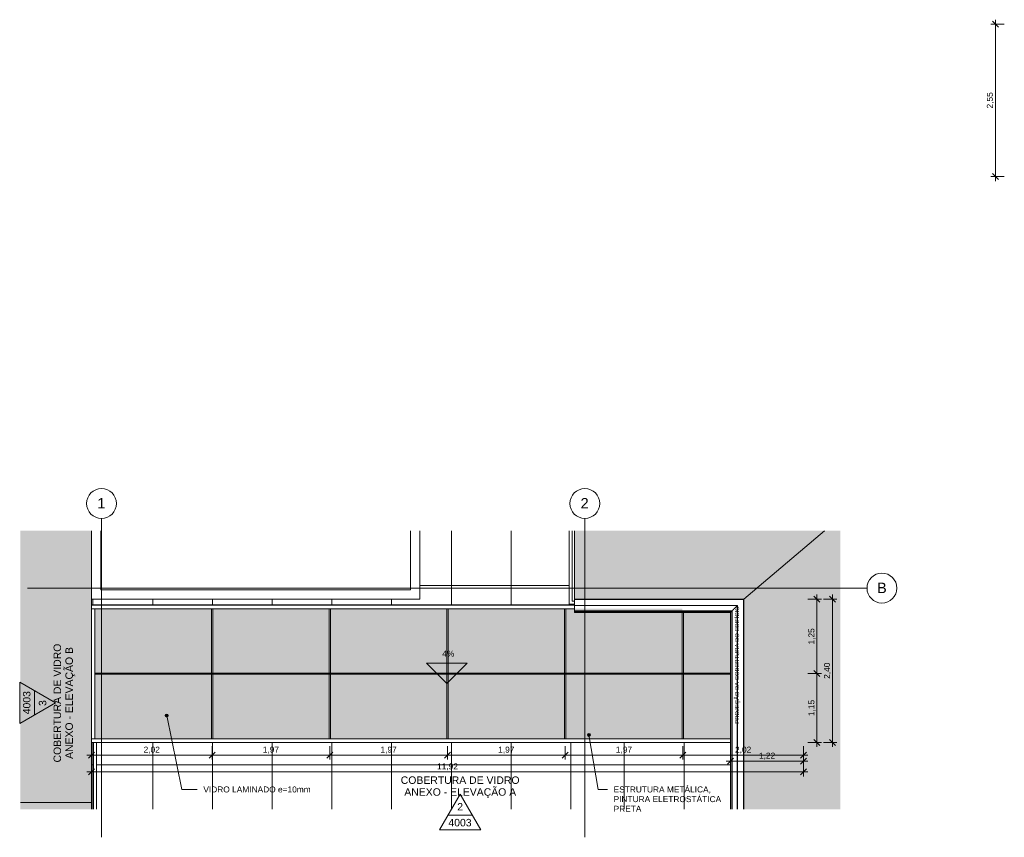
# Model space of a CAD drawing. Header units: millimetres. Extents: x -31266 to 8715, y -10080 to 5233.
# Tile 1 of 3: x -31266 to -14784, y -10080 to 3605. Entities that reach past the tile are written whole.
import ezdxf

# ---------------------------------------------------------------- set-up
doc = ezdxf.new("R2010")
doc.units = ezdxf.units.MM
doc.linetypes.add('_Tracejado médio', pattern=[4, 3, -1])
doc.linetypes.add('_Traço - ponto', pattern=[16, 12, -2, 0, -2])
for name, color, linetype, lineweight in [('A-ANNO-DIMS', 211, 'Continuous', 9), ('A-ANNO-DIMS-50', 211, 'Continuous', 9), ('A-DETL', 90, 'Continuous', 18), ('A-FLOR', 192, 'Continuous', 18), ('A-FLOR-HRAL', 11, 'Continuous', 18), ('A-FLOR-PATT', 8, 'Continuous', 18), ('A-GENM', 13, 'Continuous', 18), ('A-GLAZ-CURT', 52, 'Continuous', 18), ('A-GLAZ-CWMG', 51, 'Continuous', 18), ('A-ROOF', 132, 'Continuous', 18), ('A-ROOF-OTLN', 132, 'Continuous', 18), ('A-ROOF-PATT', 132, 'Continuous', 18), ('A-WALL', 113, 'Continuous', 18), ('G-ANNO-SYMB', 111, 'Continuous', 9), ('G-ANNO-TEXT', 231, 'Continuous', 9), ('S-GRID', 1, 'Continuous', 9), ('S-GRID-IDEN', 1, 'Continuous', 9)]:
    doc.layers.add(name, color=color, linetype=linetype, lineweight=lineweight)
doc.styles.add('Arial', font='arial.ttf', dxfattribs={"height": 175})
doc.styles.add('Arial_1', font='arial.ttf', dxfattribs={"height": 70})
doc.styles.add('Arial_2', font='arial.ttf', dxfattribs={"height": 125})
doc.styles.add('Arial_3', font='arial.ttf', dxfattribs={"height": 100})
doc.dimstyles.new('Diagonal_-_2_0mm_Arial', dxfattribs={"dimscale": 304.8, "dimtxt": 102.02594, "dimasz": 0.328084, "dimexe": 0.246063, "dimexo": 0.0625, "dimgap": 0.024606, "dimtad": 1, "dimlfac": 0.001, "dimrnd": 0.01, "dimzin": 0, "dimdsep": 46, "dimtxsty": 'Arial_3', "dimblk1": 'OBLIQUE', "dimblk2": 'OBLIQUE', "dimsah": 1, "dimcen": 0.09, "dimdle": 0.246063, "dimadec": 0, "dimazin": 0, "dimtfac": 1, "dimtdec": 4, "dimtix": 1, "dimtmove": 0, "dimatfit": 3, "dimfxl": 0.492126, "dimfxlon": 1, "dimtvp": 1, "dimtolj": 1, "dimtzin": 0, "dimarcsym": 2})

# ---------------------------------------------------------------- blocks, each defined once
blk = doc.blocks.new('Railing - Railing-3946303-COBERTURA DE VIDRO - ANEXO')
at = {"layer": 'A-FLOR-HRAL'}
for p, q in [((-30031, -8492), (-30031, -9612)), ((-29981, -9612), (-29981, -8492))]:
    blk.add_line(p, q, dxfattribs=at)
blk = doc.blocks.new('System Panel - Vidro 2cm escuro2-4253585-COBERTURA DE VIDRO - ANEXO')
at = {"layer": 'A-GLAZ-CURT'}
blk.add_hatch(color=256, dxfattribs=at).paths.add_polyline_path([(-30006, -8430), (-28056, -8430), (-28056, -7352), (-30006, -7352), (-30006, -8410)], flags=0)
blk.add_line((-30006, -8430), (-28056, -8430), dxfattribs=at)
blk = doc.blocks.new('Rectangular Mullion - 6x12 cm metal-4024687-COBERTURA DE VIDRO - ANEXO')
at = {"layer": 'A-GLAZ-CWMG'}
for p, q in [((-20166, -8432), (-19368, -8432)), ((-20166, -8492), (-19368, -8492)), ((-19148, -8432), (-19146, -8432)), ((-19148, -8492), (-19146, -8492))]:
    blk.add_line(p, q, dxfattribs=at)
blk = doc.blocks.new('Rectangular Mullion - 6x12 cm metal-4024688-COBERTURA DE VIDRO - ANEXO')
at = {"layer": 'A-GLAZ-CWMG'}
for p, q in [((-30066, -6196), (-30066, -6191)), ((-30066, -6191), (-28046, -6191)), ((-30066, -6256), (-30066, -6196)), ((-28046, -6196), (-30066, -6196)), ((-28046, -6256), (-30006, -6256))]:
    blk.add_line(p, q, dxfattribs=at)
blk = doc.blocks.new('Rectangular Mullion - 6x12 cm metal-4019208-COBERTURA DE VIDRO - ANEXO')
at = {"layer": 'A-GLAZ-CWMG'}
for p, q in [((-30066, -7344), (-30066, -8432)), ((-30006, -7344), (-30006, -8432)), ((-30006, -8432), (-30066, -8432))]:
    blk.add_line(p, q, dxfattribs=at)
blk = doc.blocks.new('System Panel - Vidro 2cm escuro2-V1-COBERTURA DE VIDRO - ANEXO')
at = {"layer": 'A-GLAZ-CURT'}
h = blk.add_hatch(color=256, dxfattribs=at)
h.paths.add_polyline_path([(-19368, -8430), (-19368, -7352), (-20156, -7352), (-20156, -8430)], flags=0)
h.paths.add_polyline_path([(-19146, -8430), (-19146, -7352), (-19148, -7352), (-19148, -8430)], flags=0)
for p, q in [((-20156, -8430), (-19368, -8430)), ((-19148, -8430), (-19146, -8430))]:
    blk.add_line(p, q, dxfattribs=at)
blk = doc.blocks.new('System Panel - Vidro 2cm escuro2-V2-COBERTURA DE VIDRO - ANEXO')
at = {"layer": 'A-GLAZ-CURT'}
h = blk.add_hatch(color=256, dxfattribs=at)
h.paths.add_polyline_path([(-19368, -7332), (-19368, -6316), (-20156, -6316), (-20156, -7332)], flags=0)
h.paths.add_polyline_path([(-19146, -7332), (-19146, -6254), (-19148, -6254), (-19148, -7332)], flags=0)
blk.add_hatch(color=256, dxfattribs=at).paths.add_polyline_path([(-19146, -6254), (-19146, -6253), (-19148, -6253), (-19148, -6254)], flags=0)
for p, q in [((-19148, -6253), (-19146, -6253)), ((-19146, -6254), (-19148, -6254)), ((-20156, -7332), (-19368, -7332)), ((-19148, -7332), (-19146, -7332))]:
    blk.add_line(p, q, dxfattribs=at)
blk = doc.blocks.new('Rectangular Mullion - 6x12 cm metal-4024689-COBERTURA DE VIDRO - ANEXO')
at = {"layer": 'A-GLAZ-CWMG'}
for p, q in [((-30066, -8492), (-30066, -8432)), ((-30066, -8432), (-28046, -8432)), ((-30066, -8492), (-28046, -8492))]:
    blk.add_line(p, q, dxfattribs=at)
blk = doc.blocks.new('Rectangular Mullion - 6x12 cm metal-4024690-COBERTURA DE VIDRO - ANEXO')
at = {"layer": 'A-GLAZ-CWMG'}
for p, q in [((-28046, -8432), (-26076, -8432)), ((-28046, -8492), (-26076, -8492))]:
    blk.add_line(p, q, dxfattribs=at)
blk = doc.blocks.new('Rectangular Mullion - 6x12 cm metal-4024691-COBERTURA DE VIDRO - ANEXO')
at = {"layer": 'A-GLAZ-CWMG'}
for p, q in [((-28046, -6191), (-26076, -6191)), ((-26076, -6196), (-28046, -6196)), ((-26076, -6256), (-28046, -6256))]:
    blk.add_line(p, q, dxfattribs=at)
blk = doc.blocks.new('Rectangular Mullion - 6x12 cm metal-V3-COBERTURA DE VIDRO - ANEXO')
at = {"layer": 'A-GLAZ-CWMG'}
for p, q in [((-22136, -6191), (-21981, -6191)), ((-21981, -6196), (-22136, -6196)), ((-21981, -6256), (-22136, -6256))]:
    blk.add_line(p, q, dxfattribs=at)
blk = doc.blocks.new('Rectangular Mullion - 6x12 cm metal-4019210-COBERTURA DE VIDRO - ANEXO')
at = {"layer": 'A-GLAZ-CWMG'}
for p, q in [((-30066, -6256), (-30006, -6256)), ((-30066, -6256), (-30066, -7344)), ((-30006, -6256), (-30006, -7344))]:
    blk.add_line(p, q, dxfattribs=at)
blk = doc.blocks.new('Rectangular Mullion - 2x5 cm metal-4024693-COBERTURA DE VIDRO - ANEXO')
at = {"layer": 'A-GLAZ-CWMG'}
for p, q in [((-28046, -7333), (-30006, -7333)), ((-28046, -7352), (-30006, -7352))]:
    blk.add_line(p, q, dxfattribs=at)
blk = doc.blocks.new('Rectangular Mullion - 2x5 cm metal-4024694-COBERTURA DE VIDRO - ANEXO')
at = {"layer": 'A-GLAZ-CWMG'}
for p, q in [((-26076, -7333), (-28046, -7333)), ((-26076, -7352), (-28046, -7352))]:
    blk.add_line(p, q, dxfattribs=at)
blk = doc.blocks.new('Rectangular Mullion - 2x5 cm metal-4024695-COBERTURA DE VIDRO - ANEXO')
at = {"layer": 'A-GLAZ-CWMG'}
for p, q in [((-19368, -7333), (-20166, -7333)), ((-19368, -7352), (-20166, -7352)), ((-19146, -7333), (-19148, -7333)), ((-19146, -7352), (-19148, -7352))]:
    blk.add_line(p, q, dxfattribs=at)
blk = doc.blocks.new('Rectangular Mullion - 2x5 cm metal-4019206-COBERTURA DE VIDRO - ANEXO')
at = {"layer": 'A-GLAZ-CWMG'}
for p, q in [((-28056, -7333), (-28056, -6256)), ((-28036, -7333), (-28036, -6256))]:
    blk.add_line(p, q, dxfattribs=at)
blk = doc.blocks.new('Rectangular Mullion - 2x5 cm metal-V4-COBERTURA DE VIDRO - ANEXO')
at = {"layer": 'A-GLAZ-CWMG'}
for p, q in [((-20176, -7333), (-20176, -6316)), ((-20156, -7333), (-20156, -6316))]:
    blk.add_line(p, q, dxfattribs=at)
blk = doc.blocks.new('Rectangular Mullion - 2x5 cm metal-V5-COBERTURA DE VIDRO - ANEXO')
at = {"layer": 'A-GLAZ-CWMG'}
for p, q in [((-28056, -7352), (-28036, -7352)), ((-28056, -8431), (-28056, -7352)), ((-28036, -8431), (-28036, -7352))]:
    blk.add_line(p, q, dxfattribs=at)
blk = doc.blocks.new('Embasamento - Embasamento-4325691-COBERTURA DE VIDRO - ANEXO')
at = {"layer": 'A-GENM'}
for p, q in [((-22066, -4949), (-22066, -6178)), ((-22016, -4949), (-22016, -6128)), ((-19181, -6093), (-19181, -6095)), ((-22066, -6178), (-21981, -6178)), ((-22016, -6128), (-21981, -6128))]:
    blk.add_line(p, q, dxfattribs=at)
blk = doc.blocks.new('Grid - Head Grid-11506-COBERTURA DE VIDRO - ANEXO')
at = {"layer": 'S-GRID-IDEN'}
blk.add_circle((0, 0), 5, dxfattribs=at)
blk = doc.blocks.new('Elevation - Elevation mark-2836346-COBERTURA DE VIDRO - ANEXO')
at = {"layer": 'G-ANNO-SYMB'}
for p, q in [((0, 8), (-6.93, -4)), ((6.93, -4), (0, 8)), ((4.04, 1), (-4.04, 1)), ((-6.93, -4), (6.93, -4))]:
    blk.add_line(p, q, dxfattribs=at)
blk = doc.blocks.new('DIMBLOCK1-COBERTURA DE VIDRO - ANEXO')
at = {"layer": 'A-ANNO-DIMS-50'}
for p, q in [((-30066, -8555), (-30066, -8780)), ((-30066, -8705), (-30066, -8555)), ((-28046, -8555), (-28046, -8780)), ((-28046, -8705), (-28046, -8555)), ((-30141, -8705), (-28046, -8705))]:
    blk.add_line(p, q, dxfattribs=at)
at = {"layer": 'A-ANNO-DIMS-50', "lineweight": 18}
for p, q in [((-30066, -8705), (-30116, -8755)), ((-30066, -8705), (-30016, -8655)), ((-28046, -8705), (-28096, -8755)), ((-28046, -8705), (-27996, -8655))]:
    blk.add_line(p, q, dxfattribs=at)
at = {"layer": 'A-ANNO-DIMS-50', "color": 0, "insert": (-29192, -8563), "char_height": 100, "width": 325.65, "attachment_point": 1, "line_spacing_factor": 0.941778, "style": 'Arial_3'}
blk.add_mtext('2,02', dxfattribs=at)
blk = doc.blocks.new('_Oblique')
at = {"color": 0, "linetype": 'ByBlock', "lineweight": -2}
blk.add_line((-0.5, -0.5), (0.5, 0.5), dxfattribs=at)
blk = doc.blocks.new('DIMBLOCK2-COBERTURA DE VIDRO - ANEXO')
at = {"layer": 'A-ANNO-DIMS-50'}
for p, q in [((-28046, -8555), (-28046, -8780)), ((-28046, -8705), (-28046, -8555)), ((-26076, -8555), (-26076, -8780)), ((-26076, -8705), (-26076, -8555)), ((-28046, -8705), (-26076, -8705))]:
    blk.add_line(p, q, dxfattribs=at)
at = {"layer": 'A-ANNO-DIMS-50', "lineweight": 18}
for p, q in [((-28046, -8705), (-28096, -8755)), ((-28046, -8705), (-27996, -8655)), ((-26076, -8705), (-26126, -8755)), ((-26076, -8705), (-26026, -8655))]:
    blk.add_line(p, q, dxfattribs=at)
at = {"layer": 'A-ANNO-DIMS-50', "color": 0, "insert": (-27197, -8563), "char_height": 100, "width": 325.65, "attachment_point": 1, "line_spacing_factor": 0.941778, "style": 'Arial_3'}
blk.add_mtext('1,97', dxfattribs=at)
blk = doc.blocks.new('DIMBLOCK3-COBERTURA DE VIDRO - ANEXO')
at = {"layer": 'A-ANNO-DIMS-50'}
for p, q in [((-26076, -8555), (-26076, -8780)), ((-26076, -8705), (-26076, -8555)), ((-24106, -8555), (-24106, -8780)), ((-24106, -8705), (-24106, -8555)), ((-26076, -8705), (-24106, -8705))]:
    blk.add_line(p, q, dxfattribs=at)
at = {"layer": 'A-ANNO-DIMS-50', "lineweight": 18}
for p, q in [((-26076, -8705), (-26126, -8755)), ((-26076, -8705), (-26026, -8655)), ((-24106, -8705), (-24156, -8755)), ((-24106, -8705), (-24056, -8655))]:
    blk.add_line(p, q, dxfattribs=at)
at = {"layer": 'A-ANNO-DIMS-50', "color": 0, "insert": (-25227, -8563), "char_height": 100, "width": 325.65, "attachment_point": 1, "line_spacing_factor": 0.941778, "style": 'Arial_3'}
blk.add_mtext('1,97', dxfattribs=at)
blk = doc.blocks.new('DIMBLOCK4-COBERTURA DE VIDRO - ANEXO')
at = {"layer": 'A-ANNO-DIMS-50'}
for p, q in [((-24106, -8555), (-24106, -8780)), ((-24106, -8705), (-24106, -8555)), ((-22136, -8555), (-22136, -8780)), ((-22136, -8705), (-22136, -8555)), ((-24106, -8705), (-22136, -8705))]:
    blk.add_line(p, q, dxfattribs=at)
at = {"layer": 'A-ANNO-DIMS-50', "lineweight": 18}
for p, q in [((-24106, -8705), (-24156, -8755)), ((-24106, -8705), (-24056, -8655)), ((-22136, -8705), (-22186, -8755)), ((-22136, -8705), (-22086, -8655))]:
    blk.add_line(p, q, dxfattribs=at)
at = {"layer": 'A-ANNO-DIMS-50', "color": 0, "insert": (-23257, -8563), "char_height": 100, "width": 325.65, "attachment_point": 1, "line_spacing_factor": 0.941778, "style": 'Arial_3'}
blk.add_mtext('1,97', dxfattribs=at)
blk = doc.blocks.new('DIMBLOCK5-COBERTURA DE VIDRO - ANEXO')
at = {"layer": 'A-ANNO-DIMS-50'}
for p, q in [((-22136, -8555), (-22136, -8780)), ((-22136, -8705), (-22136, -8555)), ((-20166, -8555), (-20166, -8780)), ((-20166, -8705), (-20166, -8555)), ((-22136, -8705), (-20166, -8705))]:
    blk.add_line(p, q, dxfattribs=at)
at = {"layer": 'A-ANNO-DIMS-50', "lineweight": 18}
for p, q in [((-22136, -8705), (-22186, -8755)), ((-22136, -8705), (-22086, -8655)), ((-20166, -8705), (-20216, -8755)), ((-20166, -8705), (-20116, -8655))]:
    blk.add_line(p, q, dxfattribs=at)
at = {"layer": 'A-ANNO-DIMS-50', "color": 0, "insert": (-21287, -8563), "char_height": 100, "width": 325.65, "attachment_point": 1, "line_spacing_factor": 0.941778, "style": 'Arial_3'}
blk.add_mtext('1,97', dxfattribs=at)
blk = doc.blocks.new('DIMBLOCK6-COBERTURA DE VIDRO - ANEXO')
at = {"layer": 'A-ANNO-DIMS-50'}
for p, q in [((-20166, -8555), (-20166, -8780)), ((-20166, -8705), (-20166, -8555)), ((-18146, -8555), (-18146, -8780)), ((-18146, -8705), (-18146, -8555)), ((-20166, -8705), (-18071, -8705))]:
    blk.add_line(p, q, dxfattribs=at)
at = {"layer": 'A-ANNO-DIMS-50', "lineweight": 18}
for p, q in [((-20166, -8705), (-20216, -8755)), ((-20166, -8705), (-20116, -8655)), ((-18146, -8705), (-18196, -8755)), ((-18146, -8705), (-18096, -8655))]:
    blk.add_line(p, q, dxfattribs=at)
at = {"layer": 'A-ANNO-DIMS-50', "color": 0, "insert": (-19292, -8563), "char_height": 100, "width": 325.65, "attachment_point": 1, "line_spacing_factor": 0.941778, "style": 'Arial_3'}
blk.add_mtext('2,02', dxfattribs=at)
blk = doc.blocks.new('DIMBLOCK7-COBERTURA DE VIDRO - ANEXO')
at = {"layer": 'A-ANNO-DIMS-50'}
for p, q in [((-30066, -8835), (-30066, -9060)), ((-30066, -8985), (-30066, -8835)), ((-18146, -8835), (-18146, -9060)), ((-18146, -8985), (-18146, -8835)), ((-30141, -8985), (-18071, -8985))]:
    blk.add_line(p, q, dxfattribs=at)
at = {"layer": 'A-ANNO-DIMS-50', "lineweight": 18}
for p, q in [((-30066, -8985), (-30116, -9035)), ((-30066, -8985), (-30016, -8935)), ((-18146, -8985), (-18196, -9035)), ((-18146, -8985), (-18096, -8935))]:
    blk.add_line(p, q, dxfattribs=at)
at = {"layer": 'A-ANNO-DIMS-50', "color": 0, "insert": (-24280, -8843), "char_height": 100, "width": 418.7, "attachment_point": 1, "line_spacing_factor": 0.941778, "style": 'Arial_3'}
blk.add_mtext('11,92', dxfattribs=at)
blk = doc.blocks.new('DIMBLOCK8-COBERTURA DE VIDRO - ANEXO')
at = {"layer": 'A-ANNO-DIMS-50'}
for p, q in [((-18071, -7341), (-17846, -7341)), ((-17921, -7341), (-18071, -7341)), ((-17921, -8567), (-17921, -7341)), ((-18071, -8492), (-17846, -8492)), ((-17921, -8492), (-18071, -8492))]:
    blk.add_line(p, q, dxfattribs=at)
at = {"layer": 'A-ANNO-DIMS-50', "lineweight": 18}
for p, q in [((-17921, -7341), (-17971, -7291)), ((-17921, -7341), (-17871, -7391)), ((-17921, -8492), (-17971, -8442)), ((-17921, -8492), (-17871, -8542))]:
    blk.add_line(p, q, dxfattribs=at)
at = {"layer": 'A-ANNO-DIMS-50', "color": 0, "insert": (-18063, -8052), "char_height": 100, "width": 325.65, "attachment_point": 1, "rotation": 90, "line_spacing_factor": 0.941778, "style": 'Arial_3'}
blk.add_mtext('1,15', dxfattribs=at)
blk = doc.blocks.new('DIMBLOCK9-COBERTURA DE VIDRO - ANEXO')
at = {"layer": 'A-ANNO-DIMS-50'}
for p, q in [((-18071, -6093), (-17846, -6093)), ((-17921, -6093), (-18071, -6093)), ((-17921, -7341), (-17921, -6018)), ((-18071, -7341), (-17846, -7341)), ((-17921, -7341), (-18071, -7341))]:
    blk.add_line(p, q, dxfattribs=at)
at = {"layer": 'A-ANNO-DIMS-50', "lineweight": 18}
for p, q in [((-17921, -6093), (-17971, -6043)), ((-17921, -6093), (-17871, -6143)), ((-17921, -7341), (-17971, -7291)), ((-17921, -7341), (-17871, -7391))]:
    blk.add_line(p, q, dxfattribs=at)
at = {"layer": 'A-ANNO-DIMS-50', "color": 0, "insert": (-18063, -6853), "char_height": 100, "width": 325.65, "attachment_point": 1, "rotation": 90, "line_spacing_factor": 0.941778, "style": 'Arial_3'}
blk.add_mtext('1,25', dxfattribs=at)
blk = doc.blocks.new('DIMBLOCK10-COBERTURA DE VIDRO - ANEXO')
at = {"layer": 'A-ANNO-DIMS-50'}
for p, q in [((-17811, -6093), (-17586, -6093)), ((-17661, -6093), (-17811, -6093)), ((-17661, -8567), (-17661, -6018)), ((-17811, -8492), (-17586, -8492)), ((-17661, -8492), (-17811, -8492))]:
    blk.add_line(p, q, dxfattribs=at)
at = {"layer": 'A-ANNO-DIMS-50', "lineweight": 18}
for p, q in [((-17661, -6093), (-17711, -6043)), ((-17661, -6093), (-17611, -6143)), ((-17661, -8492), (-17711, -8442)), ((-17661, -8492), (-17611, -8542))]:
    blk.add_line(p, q, dxfattribs=at)
at = {"layer": 'A-ANNO-DIMS-50', "color": 0, "insert": (-17803, -7428), "char_height": 100, "width": 325.65, "attachment_point": 1, "rotation": 90, "line_spacing_factor": 0.941778, "style": 'Arial_3'}
blk.add_mtext('2,40', dxfattribs=at)
blk = doc.blocks.new('DIMBLOCK11-COBERTURA DE VIDRO - ANEXO')
at = {"layer": 'A-ANNO-DIMS-50'}
for p, q in [((-19365, -8655), (-19365, -8880)), ((-19365, -8805), (-19365, -8655)), ((-18146, -8655), (-18146, -8880)), ((-18146, -8805), (-18146, -8655)), ((-19440, -8805), (-18071, -8805))]:
    blk.add_line(p, q, dxfattribs=at)
at = {"layer": 'A-ANNO-DIMS-50', "lineweight": 18}
for p, q in [((-19365, -8805), (-19415, -8855)), ((-19365, -8805), (-19315, -8755)), ((-18146, -8805), (-18196, -8855)), ((-18146, -8805), (-18096, -8755))]:
    blk.add_line(p, q, dxfattribs=at)
at = {"layer": 'A-ANNO-DIMS-50', "color": 0, "insert": (-18891, -8663), "char_height": 100, "width": 325.65, "attachment_point": 1, "line_spacing_factor": 0.941778, "style": 'Arial_3'}
blk.add_mtext('1,22', dxfattribs=at)
blk = doc.blocks.new('DIMBLOCK12-COBERTURA DE VIDRO ANEXO - ELEVAÇÃO A')
at = {"layer": 'A-ANNO-DIMS-50'}
for p, q in [((-14784, 3530), (-15009, 3530)), ((-14934, 3605), (-14934, 905)), ((-14934, 3530), (-14784, 3530)), ((-14784, 980), (-15009, 980)), ((-14934, 980), (-14784, 980))]:
    blk.add_line(p, q, dxfattribs=at)
at = {"layer": 'A-ANNO-DIMS-50', "lineweight": 18}
for p, q in [((-14934, 3530), (-14984, 3580)), ((-14934, 3530), (-14884, 3480)), ((-14934, 980), (-14984, 1030)), ((-14934, 980), (-14884, 930))]:
    blk.add_line(p, q, dxfattribs=at)
at = {"layer": 'A-ANNO-DIMS-50', "color": 0, "insert": (-15076, 2119), "char_height": 100, "width": 325.65, "attachment_point": 1, "rotation": 90, "line_spacing_factor": 0.941778, "style": 'Arial_3'}
blk.add_mtext('2,55', dxfattribs=at)

msp = doc.modelspace()

# ---------------------------------------------------------------- hatches: boundary and pattern name
at = {"layer": 'A-FLOR-PATT'}
for points in [[(-30397.205, -9498.492), (-30065.802, -9498.492), (-30065.802, -4949.462), (-31254.925, -4949.462), (-31254.925, -9498.492)], [(-31254.925, -9612.06), (-30065.802, -9612.06), (-30065.802, -9498.492), (-31254.925, -9498.492)]]:
    msp.add_hatch(color=256, dxfattribs=at).paths.add_polyline_path(points, flags=0)
h = msp.add_hatch(dxfattribs=at)
h.set_pattern_fill('FP_1', color=256, style=0, pattern_type=2)
h.set_pattern_definition([(0, (-25041.1, -8868.5), (0, 1000), []), (90, (-25041.1, -8868.5), (-1000, 6e-14), [])])
h.paths.add_polyline_path([(-30065.802, -9612.06), (-30030.802, -9612.06), (-30030.802, -8491.893), (-30065.802, -8491.893), (-30065.802, -9539.207)], flags=0)
h.paths.add_polyline_path([(-29980.802, -9612.06), (-22041.115, -9612.06), (-22041.115, -8491.893), (-29980.802, -8491.893), (-29980.802, -9575.633)], flags=0)
h.paths.add_polyline_path([(-22677.724, -6191.094), (-22041.115, -6191.094), (-22041.115, -6178.492), (-22066.115, -6178.492), (-22066.115, -4949.462), (-24565.802, -4949.462), (-24565.802, -6093.492), (-30065.802, -6093.492), (-30065.802, -6191.094), (-24095.959, -6191.094)], flags=0)
h = msp.add_hatch(dxfattribs=at)
h.set_pattern_fill('FP_2', color=256, style=0, pattern_type=2)
h.set_pattern_definition([(270, (-19145.8, -8868.5), (999.85, 6e-14), []), (0, (-19145.8, -8868.5), (0, 1000), [])])
h.paths.add_polyline_path([(-20176.063, -9612.06), (-19368.128, -9612.06), (-19368.128, -8491.893), (-22041.115, -8491.893), (-22041.115, -9612.06), (-20962.284, -9612.06)], flags=0)
h.paths.add_polyline_path([(-19146.115, -9612.06), (-19146.115, -8491.893), (-19147.548, -8491.893), (-19147.548, -9612.06)], flags=0)
h.paths.add_polyline_path([(-19147.548, -6253.444), (-19146.115, -6253.444), (-19146.115, -6093.492), (-19181.115, -6093.492), (-19181.115, -6094.925), (-19147.548, -6094.925), (-19147.548, -6199.228)], flags=0)
h.paths.add_polyline_path([(-22016.115, -6191.094), (-21981.115, -6191.094), (-21981.115, -6178.492), (-22041.115, -6178.492), (-22041.115, -6191.094)], flags=0)
at = {"layer": 'A-ROOF-PATT'}
h = msp.add_hatch(dxfattribs=at)
h.set_pattern_fill('FP_3', color=256, style=0, pattern_type=2)
h.set_pattern_definition([(279.798, (486.194, -1263.6), (266.69303, -1286.915645), [15.672, -1551.486]), (0, (471.53, -1279.04), (0, 257.383), [17.335, -249.364]), (273.673, (479.527, -1133.623), (266.71826863, -4118.1234473), [145.721, -28998.391]), (0, (267.5, -1259.74), (0, 257.383), [46.672, -220.027]), (0, (267.5, -1279.04), (0, 257.383), [45.339, -221.361]), (287.268, (463.524, -1253.306), (266.69509, -772.150132), [26.953, -2668.367]), (303.669, (451.523, -1235.289), (533.403718, -772.146376), [21.648, -4307.979]), (318.503, (435.521, -1221.133), (2933.713523, -2573.807768), [21.365, -4251.607]), (341.191, (412.852, -1213.412), (800.1016255, -257.3765385), [23.948, -4765.738]), (352.15, (400.85, -1195.395), (266.699974, -0.00193), [18.846, -1865.713]), (340.427, (419.519, -1197.969), (2933.696347, -1029.537981), [26.89, -5351.172]), (322.33, (444.855, -1206.977), (1066.799765, -772.14804), [25.27, -1659.413]), (305.466, (464.858, -1222.42), (2400.3260205, -3345.962403), [25.281, -5030.962]), (86.327, (312.839, -1279.044), (1600.31312974, 24966.12414527), [145.721, -28998.391]), (85.912, (322.173, -1391.006), (266.732138, 3860.739799), [112.247, -7370.889]), (274.088, (471.526, -1279.044), (266.7296967, -3603.3571234), [112.247, -7370.889]), (0, (390.18, -1213.4), (0, 257.383), [22.669, -244.03]), (22.114, (364.845, -1223.707), (1866.899971, 772.1474324), [27.348, -5442.317]), (40.976, (351.511, -1235.289), (266.700708, 257.381608), [17.663, -3514.872]), (53.493, (338.176, -1253.306), (533.404146, 772.14592), [22.415, -2219.074]), (72.732, (330.174, -1279.044), (533.388277, 1801.683953), [26.953, -2668.367]), (0, (312.84, -1279.04), (0, 257.383), [17.335, -249.364]), (80.202, (312.84, -1279.044), (-0.00193, 257.38255), [15.672, -1551.486]), (72.057, (315.506, -1263.601), (1066.823978, 3345.970184), [21.643, -4307.004]), (54.534, (322.173, -1243.011), (533.406017, 772.145124), [25.281, -5030.962]), (37.67, (336.84, -1222.42), (266.700315, 257.38309), [25.27, -1659.413]), (19.573, (356.845, -1206.977), (2133.5975736, 772.1539884), [26.89, -5351.172]), (7.85, (382.18, -1197.97), (1600.19888, 257.39135), [18.846, -1865.713]), (287.943, (479.527, -1243.011), (266.70531, -772.146435), [21.643, -4307.004]), (0, (487.53, -1259.74), (0, 257.383), [46.672, -220.027]), (0, (488.86, -1279.04), (0, 257.383), [45.339, -221.361])])
h.paths.add_polyline_path([(-21981.115, -6093.492), (-19146.115, -6093.492), (-17795.682, -4949.462), (-21981.115, -4949.462)], flags=0)
h = msp.add_hatch(dxfattribs=at)
h.set_pattern_fill('FP_4', color=256, style=0, pattern_type=2)
h.set_pattern_definition([(189.705, (-1475.355, -149.314), (-1299.56834, -266.70614), [15.821, -1566.303]), (270, (-1490.95, -134.65), (259.914, 2e-14), [17.335, -249.364]), (183.637, (-1344.098, -142.646), (-4158.62276007, -266.6953831), [147.148, -29282.395]), (270, (-1471.46, 69.38), (259.914, 2e-14), [46.672, -220.027]), (270, (-1490.95, 69.38), (259.914, 2e-14), [45.339, -221.361]), (197.11, (-1464.958, -126.644), (-779.742215, -266.699392), [27.195, -2692.306]), (213.411, (-1446.764, -114.643), (-779.737815, -533.407365), [21.796, -4337.366]), (228.224, (-1432.469, -98.641), (-2599.149056, -2933.687537), [21.457, -4270.013]), (251.019, (-1424.672, -75.971), (-259.910827, -800.10112), [23.973, -4770.631]), (262.074, (-1406.478, -63.97), (-0.0003, -266.699744), [18.849, -1866.057]), (250.25, (-1409.077, -82.639), (-1039.62922, -2933.708319), [26.92, -5357.104]), (232.058, (-1418.174, -107.975), (-779.74948, -1066.79395), [25.363, -1665.526]), (215.201, (-1433.769, -127.978), (-3378.885309, -2400.2989265), [25.446, -5063.835]), (356.363, (-1490.95, 24.041), (25211.64831582, -1600.16779281), [147.148, -29282.395]), (355.952, (-1604.012, 14.707), (3898.7076496, -266.70959), [113.345, -7443.007]), (184.048, (-1490.95, -134.645), (-3638.7932255, -266.709668), [113.345, -7443.007]), (270, (-1424.67, -53.3), (259.914, 2e-14), [22.669, -244.03]), (292.31, (-1435.068, -27.965), (779.7331695, -1866.9023596), [27.387, -5449.934]), (311.254, (-1446.764, -14.63), (259.913685, -266.699944), [17.738, -3529.777]), (323.761, (-1464.958, -1.295), (779.741748, -533.399985), [22.557, -2233.197]), (342.89, (-1490.95, 6.706), (1819.39824, -533.397214), [27.195, -2692.306]), (270, (-1490.95, 24.04), (259.914, 2e-14), [17.335, -249.364]), (350.295, (-1490.95, 24.04), (259.91351, -0.00104), [15.821, -1566.303]), (342.221, (-1475.355, 21.374), (3378.880764, -1066.804915), [21.836, -4345.357]), (324.799, (-1454.562, 14.707), (779.743495, -533.39969), [25.446, -5063.835]), (307.942, (-1433.77, 0.04), (259.916385, -266.69789), [25.363, -1665.526]), (289.75, (-1418.174, -19.964), (779.7224995, -2133.605935), [26.92, -5357.104]), (277.926, (-1409.077, -45.3), (259.91695, -1600.19973), [18.849, -1866.057]), (197.779, (-1454.562, -142.646), (-779.74109, -266.701356), [21.836, -4345.357]), (270, (-1471.46, -150.65), (259.914, 2e-14), [46.672, -220.027]), (270, (-1490.95, -151.98), (259.914, 2e-14), [45.339, -221.361])])
h.paths.add_polyline_path([(-17531.404, -9612.06), (-17531.404, -4949.462), (-17795.682, -4949.462), (-19146.115, -6093.492), (-19146.115, -9612.06)], flags=0)
at = {"layer": 'G-ANNO-TEXT'}
h = msp.add_hatch(color=7, dxfattribs=at)
edge = h.paths.add_edge_path(flags=0)
edge.add_arc((-28805.324, -8042.623), 25, 0, 360)
h = msp.add_hatch(color=7, dxfattribs=at)
edge = h.paths.add_edge_path(flags=0)
edge.add_arc((-21738.861, -8366.837), 25, 0, 360)

# ---------------------------------------------------------------- linework, layer by layer
at = {"layer": 'A-DETL', "linetype": '_Tracejado médio'}
for p, q in [((-21981.115, -6312.173), (-21981.115, -5352.173)), ((-21981.115, -5352.173), (-21981.115, -6312.173)), ((-21981.115, -6312.173), (-19364.841, -6312.173)), ((-19364.841, -6312.173), (-19364.841, -9612.06))]:
    msp.add_line(p, q, dxfattribs=at)
at = {"layer": 'A-DETL'}
for p, q in [((-24115.959, -7504.089), (-24457.219, -7162.828)), ((-24457.219, -7162.828), (-23774.698, -7162.828)), ((-23774.698, -7162.828), (-24115.959, -7504.089))]:
    msp.add_line(p, q, dxfattribs=at)
at = {"layer": 'A-FLOR'}
for p, q in [((-30065.802, -6093.492), (-30065.802, -6191.094)), ((-22041.115, -6191.094), (-22041.115, -6178.492)), ((-30065.802, -8491.893), (-30065.802, -9612.06)), ((-22041.115, -9612.06), (-22041.115, -8491.893)), ((-30065.802, -9498.492), (-31254.925, -9498.492))]:
    msp.add_line(p, q, dxfattribs=at)
at = {"layer": 'A-ROOF'}
for p, q in [((-21981.115, -4949.462), (-21981.115, -6093.492)), ((-19146.115, -6093.492), (-17795.682, -4949.462)), ((-21981.115, -6093.492), (-19146.115, -6093.492)), ((-19146.115, -6093.492), (-19146.115, -9612.06))]:
    msp.add_line(p, q, dxfattribs=at)
at = {"layer": 'A-ROOF-OTLN'}
for p, q in [((-21981.115, -6286.058), (-21981.115, -6094.925)), ((-19147.548, -6094.925), (-21981.115, -6094.925)), ((-19147.548, -9612.06), (-19147.548, -6094.925)), ((-19152.548, -6099.925), (-21981.115, -6099.925)), ((-19251.851, -6199.228), (-21981.115, -6199.228)), ((-19255.343, -6202.72), (-21981.115, -6202.72)), ((-19255.343, -6202.72), (-19251.851, -6199.228)), ((-19255.343, -9612.06), (-19255.343, -6202.72)), ((-19251.851, -9612.06), (-19251.851, -6199.228)), ((-19152.548, -9612.06), (-19152.548, -6099.925)), ((-21981.115, -6315.505), (-21981.115, -6287.371)), ((-19339.994, -6287.371), (-21981.115, -6287.371)), ((-19360.008, -6307.385), (-21981.115, -6307.385)), ((-19363.147, -6310.524), (-21981.115, -6310.524)), ((-19368.128, -6315.505), (-21981.115, -6315.505)), ((-19368.128, -6315.505), (-19339.994, -6287.371)), ((-19368.128, -9612.06), (-19368.128, -6315.505)), ((-19363.147, -9612.06), (-19363.147, -6310.524)), ((-19360.008, -9612.06), (-19360.008, -6307.385)), ((-19339.994, -9612.06), (-19339.994, -6287.371))]:
    msp.add_line(p, q, dxfattribs=at)
msp.add_open_spline([(-19338.681, -6286.058), (-19337.486, -6284.858), (-19334.548, -6281.92), (-19328.514, -6275.899), (-19323.026, -6270.399), (-19316.609, -6263.992), (-19309.99, -6257.372), (-19303.475, -6250.834), (-19298.237, -6245.637), (-19293.938, -6241.327), (-19289.579, -6236.926), (-19283.887, -6231.267), (-19276.87, -6224.281), (-19267.482, -6214.78), (-19260.245, -6207.531), (-19255.343, -6202.72)], degree=3, knots=[0.1428571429, 0.1428571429, 0.1428571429, 0.1428571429, 0.2857142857, 0.3571428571, 0.4285714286, 0.5, 0.5714285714, 0.625, 0.6785714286, 0.7053571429, 0.7321428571, 0.7857142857, 0.8392857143, 0.8928571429, 1, 1, 1, 1], dxfattribs=at)
at = {"layer": 'A-WALL'}
for p, q in [((-30065.802, -6093.492), (-30065.802, -4949.462)), ((-29908.302, -4949.462), (-29908.302, -5935.992)), ((-24723.302, -5935.992), (-24723.302, -4949.462)), ((-24565.802, -4949.462), (-24565.802, -6093.492)), ((-24565.802, -6093.492), (-30065.802, -6093.492)), ((-29908.302, -5935.992), (-24723.302, -5935.992)), ((-21981.115, -6093.492), (-21631.115, -6093.492))]:
    msp.add_line(p, q, dxfattribs=at)
at = {"layer": 'G-ANNO-TEXT', "color": 7}
for p, q in [((-28805.324, -8042.623), (-28549.452, -9279.338)), ((-21738.861, -8366.837), (-21582.494, -9279.338)), ((-28549.452, -9279.338), (-28293.58, -9279.338)), ((-21582.494, -9279.338), (-21426.128, -9279.338))]:
    msp.add_line(p, q, dxfattribs=at)
for centre in [(-28805.324, -8042.623), (-21738.861, -8366.837)]:
    msp.add_circle(centre, 25, dxfattribs=at)
at = {"layer": 'S-GRID', "linetype": '_Traço - ponto'}
for p, q in [((-29896.115, -4743.095), (-29896.115, -10080.29)), ((-21806.115, -4743.095), (-21806.115, -10080.29)), ((-17082.523, -5908.492), (-31135.069, -5908.492))]:
    msp.add_line(p, q, dxfattribs=at)

# ---------------------------------------------------------------- block references
at = {"layer": 'A-FLOR-HRAL'}
msp.add_blockref('Railing - Railing-3946303-COBERTURA DE VIDRO - ANEXO', (0, 0), dxfattribs=at)
at = {"layer": 'A-GENM'}
msp.add_blockref('Embasamento - Embasamento-4325691-COBERTURA DE VIDRO - ANEXO', (0, 0), dxfattribs=at)
at = {"layer": 'A-GLAZ-CURT'}
for name, p in [('System Panel - Vidro 2cm escuro2-4253585-COBERTURA DE VIDRO - ANEXO', (0, 1098.042)), ('System Panel - Vidro 2cm escuro2-4253585-COBERTURA DE VIDRO - ANEXO', (1969.948, 1098.042)), ('System Panel - Vidro 2cm escuro2-4253585-COBERTURA DE VIDRO - ANEXO', (3939.896, 1098.042)), ('System Panel - Vidro 2cm escuro2-4253585-COBERTURA DE VIDRO - ANEXO', (5909.844, 1098.042)), ('System Panel - Vidro 2cm escuro2-4253585-COBERTURA DE VIDRO - ANEXO', (7879.791, 1098.042)), ('System Panel - Vidro 2cm escuro2-V2-COBERTURA DE VIDRO - ANEXO', (0, 0)), ('System Panel - Vidro 2cm escuro2-4253585-COBERTURA DE VIDRO - ANEXO', (0, 0)), ('System Panel - Vidro 2cm escuro2-4253585-COBERTURA DE VIDRO - ANEXO', (1969.948, 0)), ('System Panel - Vidro 2cm escuro2-4253585-COBERTURA DE VIDRO - ANEXO', (3939.896, 0)), ('System Panel - Vidro 2cm escuro2-4253585-COBERTURA DE VIDRO - ANEXO', (5909.844, 0)), ('System Panel - Vidro 2cm escuro2-4253585-COBERTURA DE VIDRO - ANEXO', (7879.791, 0)), ('System Panel - Vidro 2cm escuro2-V1-COBERTURA DE VIDRO - ANEXO', (0, 0))]:
    msp.add_blockref(name, p, dxfattribs=at)
at = {"layer": 'A-GLAZ-CWMG'}
for name, p in [('Rectangular Mullion - 6x12 cm metal-4024688-COBERTURA DE VIDRO - ANEXO', (0, 0)), ('Rectangular Mullion - 6x12 cm metal-4019210-COBERTURA DE VIDRO - ANEXO', (0, 0)), ('Rectangular Mullion - 2x5 cm metal-4019206-COBERTURA DE VIDRO - ANEXO', (0, 0)), ('Rectangular Mullion - 6x12 cm metal-4024691-COBERTURA DE VIDRO - ANEXO', (0, 0)), ('Rectangular Mullion - 2x5 cm metal-4019206-COBERTURA DE VIDRO - ANEXO', (1969.948, 0)), ('Rectangular Mullion - 6x12 cm metal-4024691-COBERTURA DE VIDRO - ANEXO', (1969.948, 0)), ('Rectangular Mullion - 2x5 cm metal-4019206-COBERTURA DE VIDRO - ANEXO', (3939.896, 0)), ('Rectangular Mullion - 6x12 cm metal-4024691-COBERTURA DE VIDRO - ANEXO', (3939.896, 0)), ('Rectangular Mullion - 2x5 cm metal-4019206-COBERTURA DE VIDRO - ANEXO', (5909.844, 0)), ('Rectangular Mullion - 6x12 cm metal-V3-COBERTURA DE VIDRO - ANEXO', (0, 0)), ('Rectangular Mullion - 2x5 cm metal-V4-COBERTURA DE VIDRO - ANEXO', (0, 0)), ('Rectangular Mullion - 6x12 cm metal-4019208-COBERTURA DE VIDRO - ANEXO', (0, 0)), ('Rectangular Mullion - 2x5 cm metal-4024693-COBERTURA DE VIDRO - ANEXO', (0, 0)), ('Rectangular Mullion - 2x5 cm metal-V5-COBERTURA DE VIDRO - ANEXO', (0, 0)), ('Rectangular Mullion - 2x5 cm metal-4024694-COBERTURA DE VIDRO - ANEXO', (0, 0)), ('Rectangular Mullion - 2x5 cm metal-V5-COBERTURA DE VIDRO - ANEXO', (1969.948, 0)), ('Rectangular Mullion - 2x5 cm metal-4024694-COBERTURA DE VIDRO - ANEXO', (1969.948, 0)), ('Rectangular Mullion - 2x5 cm metal-V5-COBERTURA DE VIDRO - ANEXO', (3939.896, 0)), ('Rectangular Mullion - 2x5 cm metal-4024694-COBERTURA DE VIDRO - ANEXO', (3939.896, 0)), ('Rectangular Mullion - 2x5 cm metal-V5-COBERTURA DE VIDRO - ANEXO', (5909.844, 0)), ('Rectangular Mullion - 2x5 cm metal-4024694-COBERTURA DE VIDRO - ANEXO', (5909.844, 0)), ('Rectangular Mullion - 2x5 cm metal-V5-COBERTURA DE VIDRO - ANEXO', (7879.791, 0)), ('Rectangular Mullion - 2x5 cm metal-4024695-COBERTURA DE VIDRO - ANEXO', (0, 0)), ('Rectangular Mullion - 6x12 cm metal-4024689-COBERTURA DE VIDRO - ANEXO', (0, 0)), ('Rectangular Mullion - 6x12 cm metal-4024690-COBERTURA DE VIDRO - ANEXO', (0, 0)), ('Rectangular Mullion - 6x12 cm metal-4024690-COBERTURA DE VIDRO - ANEXO', (1969.948, 0)), ('Rectangular Mullion - 6x12 cm metal-4024690-COBERTURA DE VIDRO - ANEXO', (3939.896, 0)), ('Rectangular Mullion - 6x12 cm metal-4024690-COBERTURA DE VIDRO - ANEXO', (5909.844, 0)), ('Rectangular Mullion - 6x12 cm metal-4024687-COBERTURA DE VIDRO - ANEXO', (0, 0))]:
    msp.add_blockref(name, p, dxfattribs=at)
at = {"layer": 'G-ANNO-SYMB', "xscale": 49.99999999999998, "yscale": 49.99999999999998, "zscale": 49.99999999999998, "rotation": 269.9999999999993}
msp.add_blockref('Elevation - Elevation mark-2836346-COBERTURA DE VIDRO - ANEXO', (-31066.442, -7831.612), dxfattribs=at)
at = {"layer": 'G-ANNO-SYMB', "xscale": 49.99999999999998, "yscale": 49.99999999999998, "zscale": 49.99999999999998}
msp.add_blockref('Elevation - Elevation mark-2836346-COBERTURA DE VIDRO - ANEXO', (-23892.804, -9757.67), dxfattribs=at)
at = {"layer": 'S-GRID-IDEN', "xscale": 49.99999999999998, "yscale": 49.99999999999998, "zscale": 49.99999999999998}
for p, rotation in [((-29896.115, -4493.095), 180), ((-21806.115, -4493.095), 180), ((-16832.523, -5908.492), 89.99999999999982)]:
    msp.add_blockref('Grid - Head Grid-11506-COBERTURA DE VIDRO - ANEXO', p, dxfattribs=dict(at, rotation=rotation))

# ---------------------------------------------------------------- texts
at = {"layer": 'G-ANNO-SYMB', "char_height": 125, "attachment_point": 1, "rotation": 90, "style": 'Arial_2'}
for s, insert, width in [('COBERTURA DE VIDRO', (-30699.308, -8827.76), 2409.07094), ('ANEXO - ELEVAÇÃO B', (-30500.871, -8768.229), 2264.76719), ('4003', (-31211.594, -8021.164), 464.97875), ('3', (-30946.168, -7882.111), 116.24469)]:
    msp.add_mtext(s, dxfattribs=dict(at, insert=insert, width=width))
at = {"layer": 'G-ANNO-SYMB', "char_height": 125, "attachment_point": 1, "style": 'Arial_2'}
for s, insert, width in [('COBERTURA DE VIDRO', (-24887.655, -9061.037), 2409.07094), ('ANEXO - ELEVAÇÃO A', (-24828.124, -9259.474), 2264.76719), ('2', (-23941.805, -9506.396), 116.24469), ('4003', (-24090.251, -9771.823), 464.97875)]:
    msp.add_mtext(s, dxfattribs=dict(at, insert=insert, width=width))
at = {"layer": 'G-ANNO-TEXT', "color": 7, "insert": (-19293.226, -8179.114), "char_height": 70, "width": 2332.91062, "attachment_point": 1, "rotation": 90, "style": 'Arial_1'}
msp.add_mtext('PROJEÇÃO DA COBERTURA DO EDIFÍCIO', dxfattribs=at)
at = {"layer": 'G-ANNO-TEXT', "color": 7, "char_height": 100, "attachment_point": 1, "style": 'Arial_3'}
for s, insert, width in [('4%', (-24192.088, -6955), 248.52312), ('VIDRO LAMINADO e=10mm ', (-28191.98, -9229.338), 2264.76719), ('ESTRUTURA METÁLICA, ', (-21324.528, -9229.338), 2060.33687), ('PINTURA ELETROSTÁTICA ', (-21324.528, -9391.396), 2272.78406), ('PRETA', (-21324.528, -9553.453), 577.215)]:
    msp.add_mtext(s, dxfattribs=dict(at, insert=insert, width=width))
at = {"layer": 'S-GRID-IDEN', "char_height": 175, "attachment_point": 1, "style": 'Arial'}
for s, insert, width in [('1', (-29967.304, -4401.144), 168.35437), ('2', (-21877.304, -4401.144), 168.35437), ('B', (-16915.484, -5817.891), 200.42187)]:
    msp.add_mtext(s, dxfattribs=dict(at, insert=insert, width=width))

# ---------------------------------------------------------------- dimensions: what is measured, and where the dimension line sits
at = {"layer": 'A-ANNO-DIMS'}
for base, p1, p2, override, picture, middle in [((-14934.042, 980), (-14784.042, 3530.208), (-14784.042, 980), {"dimpost": '<>', "dimfxl": 2550.207815}, 'DIMBLOCK12-COBERTURA DE VIDRO ANEXO - ELEVAÇÃO A', (-14992.6, 2255.104)), ((-17921.417, -6093.492), (-18071.417, -7341.493), (-18071.417, -6093.492), {"dimpost": '<>', "dimfxl": 1248.001598}, 'DIMBLOCK9-COBERTURA DE VIDRO - ANEXO', (-17979.974, -6717.492)), ((-17661.188, -6093.492), (-17811.188, -8491.893), (-17811.188, -6093.492), {"dimpost": '<>', "dimfxl": 2398.401278}, 'DIMBLOCK10-COBERTURA DE VIDRO - ANEXO', (-17719.745, -7292.692)), ((-17921.417, -7341.493), (-18071.417, -8491.893), (-18071.417, -7341.493), {"dimpost": '<>', "dimfxl": 1150.39968}, 'DIMBLOCK8-COBERTURA DE VIDRO - ANEXO', (-17979.974, -7916.693))]:
    dim = msp.add_linear_dim(base=base, p1=p1, p2=p2, angle=90, dimstyle='Diagonal_-_2_0mm_Arial', override=override, dxfattribs=at)
    dim.commit()
    dim.dimension.update_dxf_attribs({"geometry": picture, "text_midpoint": middle})
for base, p1, p2, override, picture, middle in [((-28045.854, -8704.784), (-30065.802, -8554.784), (-28045.854, -8554.784), {"dimpost": '<>', "dimfxl": 2019.947863}, 'DIMBLOCK1-COBERTURA DE VIDRO - ANEXO', (-29055.828, -8646.227)), ((-26075.906, -8704.784), (-28045.854, -8554.784), (-26075.906, -8554.784), {"dimpost": '<>', "dimfxl": 1969.947863}, 'DIMBLOCK2-COBERTURA DE VIDRO - ANEXO', (-27060.88, -8646.227)), ((-24105.959, -8704.784), (-26075.906, -8554.784), (-24105.959, -8554.784), {"dimpost": '<>', "dimfxl": 1969.947863}, 'DIMBLOCK3-COBERTURA DE VIDRO - ANEXO', (-25090.932, -8646.227)), ((-22136.011, -8704.784), (-24105.959, -8554.784), (-22136.011, -8554.784), {"dimpost": '<>', "dimfxl": 1969.947863}, 'DIMBLOCK4-COBERTURA DE VIDRO - ANEXO', (-23120.985, -8646.227)), ((-20166.063, -8704.784), (-22136.011, -8554.784), (-20166.063, -8554.784), {"dimpost": '<>', "dimfxl": 1969.947863}, 'DIMBLOCK5-COBERTURA DE VIDRO - ANEXO', (-21151.037, -8646.227)), ((-18146.115, -8704.784), (-20166.063, -8554.784), (-18146.115, -8554.784), {"dimpost": '<>', "dimfxl": 2019.947863}, 'DIMBLOCK6-COBERTURA DE VIDRO - ANEXO', (-19156.089, -8646.227)), ((-18146.115, -8804.784), (-19364.841, -8654.784), (-18146.115, -8654.784), {"dimpost": '<>', "dimfxl": 1218.725912}, 'DIMBLOCK11-COBERTURA DE VIDRO - ANEXO', (-18755.478, -8747.079)), ((-18146.115, -8984.784), (-30065.802, -8834.784), (-18146.115, -8834.784), {"dimpost": '<>', "dimfxl": 11919.68718}, 'DIMBLOCK7-COBERTURA DE VIDRO - ANEXO', (-24105.959, -8926.227))]:
    dim = msp.add_linear_dim(base=base, p1=p1, p2=p2, dimstyle='Diagonal_-_2_0mm_Arial', override=override, dxfattribs=at)
    dim.commit()
    dim.dimension.update_dxf_attribs({"geometry": picture, "text_midpoint": middle})

doc.saveas('drawing.dxf')
